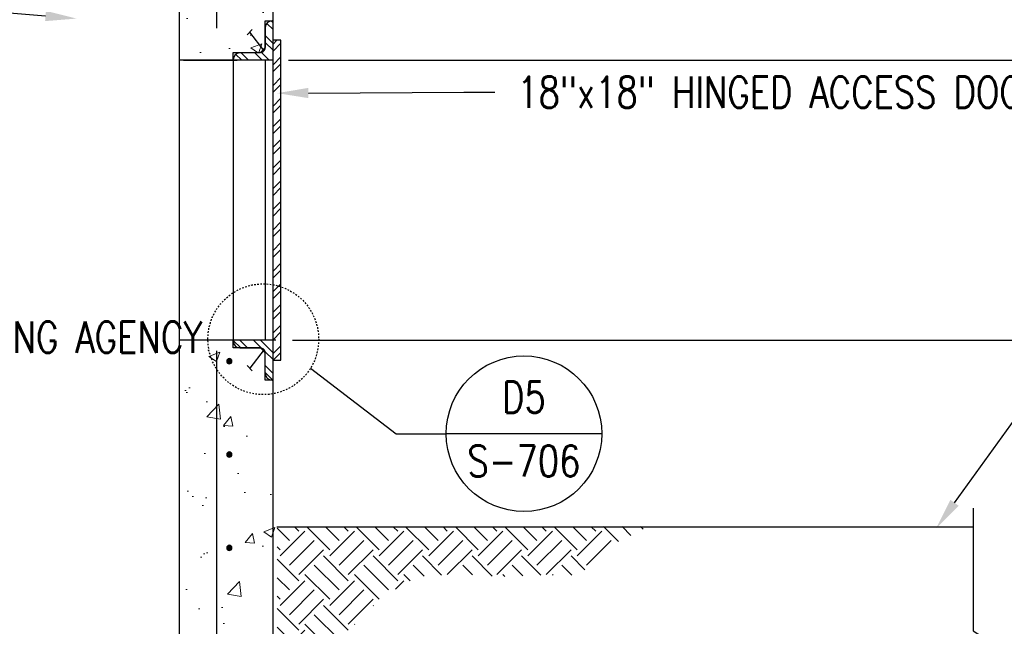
# Model space of a CAD drawing. Header units: inches. Extents: x 2 to 995, y -38 to 322.
# Tile 18 of 38: x 85 to 149, y 141 to 180. Entities that reach past the tile are written whole.
import ezdxf
from ezdxf import colors
from ezdxf.entities.mleader import LeaderData, LeaderLine
from ezdxf.enums import TextEntityAlignment as Align
from ezdxf.math import Vec2, Vec3

# ---------------------------------------------------------------- set-up
doc = ezdxf.new("R2010")
doc.units = ezdxf.units.IN
doc.header["$MEASUREMENT"] = 0
doc.linetypes.add('Hidden 3_32_', pattern=[0.140625, 0.09375, -0.046875])
for name, color, linetype in [('A-DETL', 3, 'Continuous'), ('A-DETL-HDLN', 2, 'Hidden 3_32_'), ('A-DETL-MEDM', 3, 'Continuous'), ('M-DETL-HVY', 4, 'Continuous'), ('S-ANNO-DIMS', 1, 'Continuous'), ('S-ANNO-TEXT', 2, 'Continuous')]:
    doc.layers.add(name, color=color, linetype=linetype)
doc.layers.add('A-WALL-PATT', color=9, linetype='Continuous', lineweight=18, true_color=0x808080)
for name, color, linetype, lineweight in [('G-ANNO-REFR', 2, 'Continuous', 35), ('G-ANNO-TEXT', 2, 'Continuous', 25), ('S-ANNO-SYMB', 2, 'Continuous', 25)]:
    doc.layers.add(name, color=color, linetype=linetype, lineweight=lineweight)
doc.styles.add('AEC_COMN_TITLE', font='romans.shx', dxfattribs={"width": 0.8, "height": 0.1875})
doc.styles.add('Annotative', font='romans.shx', dxfattribs={"width": 0.8, "height": 0.125})
doc.styles.add('ROMANS', font='ROMANS.shx', dxfattribs={"width": 0.8})
doc.dimstyles.new('Annotative', dxfattribs={"dimscale": 0, "dimtxt": 0.125, "dimasz": 0.125, "dimexe": 0.179688, "dimexo": 0.0625, "dimgap": 0.09, "dimtad": 1, "dimdec": 3, "dimzin": 3, "dimdsep": 46, "dimlunit": 4, "dimtxsty": 'Annotative', "dimcen": 0.09, "dimclrt": 2, "dimazin": 2, "dimtfac": 1, "dimtdec": 3, "dimtmove": 1, "dimatfit": 3, "dimfxl": 1, "dimtfill": 1, "dimfrac": 2, "dimtolj": 1, "dimtzin": 0, "dimarcsym": 0})

# ---------------------------------------------------------------- blocks, each defined once
blk = doc.blocks.new('*D65')
at = {"layer": 'Defpoints', "color": 0, "transparency": 16777216}
for p in [(99.772, 201.674), (146.839, 123.674), (179.632, 123.674)]:
    blk.add_point(p, dxfattribs=at)
at = {"layer": 'S-ANNO-DIMS', "color": 0, "lineweight": -2, "transparency": 16777216}
for p, q in [((100.772, 201.674), (182.507, 201.674)), ((147.839, 123.674), (182.507, 123.674))]:
    blk.add_line(p, q, dxfattribs=at)
at = {"layer": 'S-ANNO-DIMS', "color": 1, "lineweight": -2, "transparency": 16777216}
blk.add_line((179.632, 199.674), (179.632, 125.674), dxfattribs=at)
at = {"layer": 'S-ANNO-DIMS', "color": 1, "transparency": 16777216}
for points in [[(179.298, 199.674), (179.965, 199.674), (179.632, 201.674)], [(179.298, 125.674), (179.965, 125.674), (179.632, 123.674)]]:
    blk.add_solid(points, dxfattribs=at)
at = {"layer": 'S-ANNO-DIMS', "color": 2, "transparency": 16777216, "insert": (177.001, 162.674), "char_height": 2, "attachment_point": 5, "rotation": 90, "style": 'Annotative', "bg_fill": 3, "box_fill_scale": 1.25, "bg_fill_color": 256, "bg_fill_true_color": 13158600, "bg_fill_transparency": 0}
blk.add_mtext('\\A1;6\'-6"', dxfattribs=at)
blk = doc.blocks.new('Detail Callout AEC')
at = {"color": 0, "linetype": 'ByBlock', "lineweight": -3, "transparency": 16777216}
blk.add_line((0.25, 0), (-0.25, 0), dxfattribs=at)
blk.add_circle((0, 0), 0.25, dxfattribs=at)
at = {"color": 0, "linetype": 'ByBlock', "lineweight": -3, "transparency": 16777216, "style": 'AEC_COMN_TITLE'}
for tag, p in [('VIEWNUMBER', (0, 0.0508)), ('SHEETNUMBER', (0, -0.1263))]:
    blk.add_attdef(tag, text='', height=0.0938, dxfattribs=at).set_placement(p, align=Align.CENTER)
blk = doc.blocks.new('_None')
blk = doc.blocks.new('*D61')
at = {"layer": 'Defpoints', "color": 0, "transparency": 16777216}
for p in [(142.205, 159.674), (146.929, 123.674), (167.834, 123.674)]:
    blk.add_point(p, dxfattribs=at)
at = {"layer": 'S-ANNO-DIMS', "color": 0, "lineweight": -2, "transparency": 16777216}
for p, q in [((143.205, 159.674), (170.709, 159.674)), ((147.929, 123.674), (170.709, 123.674))]:
    blk.add_line(p, q, dxfattribs=at)
at = {"layer": 'S-ANNO-DIMS', "color": 1, "lineweight": -2, "transparency": 16777216}
blk.add_line((167.834, 157.674), (167.834, 125.674), dxfattribs=at)
at = {"layer": 'S-ANNO-DIMS', "color": 1, "transparency": 16777216}
for points in [[(167.501, 157.674), (168.168, 157.674), (167.834, 159.674)], [(167.501, 125.674), (168.168, 125.674), (167.834, 123.674)]]:
    blk.add_solid(points, dxfattribs=at)
at = {"layer": 'S-ANNO-DIMS', "color": 2, "transparency": 16777216, "insert": (163.537, 141.674), "char_height": 2, "attachment_point": 5, "rotation": 90, "style": 'Annotative', "bg_fill": 3, "box_fill_scale": 1.25, "bg_fill_color": 256, "bg_fill_true_color": 13158600, "bg_fill_transparency": 0}
blk.add_mtext('\\A1;3\'-0"\\PMIN', dxfattribs=at)
blk = doc.blocks.new('*D62')
at = {"layer": 'Defpoints', "color": 0, "transparency": 16777216}
for p in [(101.772, 177.674), (167.834, 177.674), (102.022, 159.674)]:
    blk.add_point(p, dxfattribs=at)
at = {"layer": 'S-ANNO-DIMS', "color": 0, "lineweight": -2, "transparency": 16777216}
for p, q in [((102.772, 177.674), (170.709, 177.674)), ((103.022, 159.674), (170.709, 159.674))]:
    blk.add_line(p, q, dxfattribs=at)
at = {"layer": 'S-ANNO-DIMS', "color": 1, "lineweight": -2, "transparency": 16777216}
blk.add_line((167.834, 161.674), (167.834, 175.674), dxfattribs=at)
at = {"layer": 'S-ANNO-DIMS', "color": 1, "transparency": 16777216}
for points in [[(167.501, 175.674), (168.168, 175.674), (167.834, 177.674)], [(167.501, 161.674), (168.168, 161.674), (167.834, 159.674)]]:
    blk.add_solid(points, dxfattribs=at)
at = {"layer": 'S-ANNO-DIMS', "color": 2, "transparency": 16777216, "insert": (163.442, 168.674), "char_height": 2, "attachment_point": 5, "rotation": 90, "style": 'Annotative', "bg_fill": 3, "box_fill_scale": 1.25, "bg_fill_color": 256, "bg_fill_true_color": 13158600, "bg_fill_transparency": 0}
blk.add_mtext('\\A1;1\'-6"\\PSQ.', dxfattribs=at)
blk = doc.blocks.new('*D48')
at = {"layer": 'Defpoints', "color": 0, "transparency": 16777216}
for p in [(100.022, 201.674), (167.834, 201.674), (102.022, 177.674)]:
    blk.add_point(p, dxfattribs=at)
at = {"layer": 'S-ANNO-DIMS', "color": 0, "lineweight": -2, "transparency": 16777216}
for p, q in [((101.022, 201.674), (170.709, 201.674)), ((103.022, 177.674), (170.709, 177.674))]:
    blk.add_line(p, q, dxfattribs=at)
at = {"layer": 'S-ANNO-DIMS', "color": 1, "lineweight": -2, "transparency": 16777216}
blk.add_line((167.834, 179.674), (167.834, 199.674), dxfattribs=at)
at = {"layer": 'S-ANNO-DIMS', "color": 1, "transparency": 16777216}
for points in [[(167.501, 199.674), (168.168, 199.674), (167.834, 201.674)], [(167.501, 179.674), (168.168, 179.674), (167.834, 177.674)]]:
    blk.add_solid(points, dxfattribs=at)
at = {"layer": 'S-ANNO-DIMS', "color": 2, "transparency": 16777216, "insert": (165.204, 189.674), "char_height": 2, "attachment_point": 5, "rotation": 90, "style": 'Annotative', "bg_fill": 3, "box_fill_scale": 1.25, "bg_fill_color": 256, "bg_fill_true_color": 13158600, "bg_fill_transparency": 0}
blk.add_mtext('\\A1;2\'-0"', dxfattribs=at)

msp = doc.modelspace()

# ---------------------------------------------------------------- hatches: boundary and pattern name
at = {"layer": 'A-WALL-PATT'}
h = msp.add_hatch(dxfattribs=at)
h.set_pattern_fill('AR-CONC', color=8, style=0)
h.set_pattern_definition([(50, (-819.347, -30.3984), (7.1726, -0.62752), [0.75, -8.25]), (355, (-819.347, -30.3984), (-1.387513, 7.52192), [0.6, -6.6]), (100.45144, (-818.749, -30.451), (5.78509, 6.8944), [0.6374, -7.01142]), (46.1842, (-819.347, -28.398), (10.67241, -1.65519), [1.125, -12.375]), (96.6356, (-818.458, -28.536), (9.34662, 9.74119), [0.9561, -10.51714]), (351.1842, (-819.347, -28.398), (9.34662, 9.74119), [0.9, -9.9]), (21, (-818.347, -28.8984), (5.96907, -4.02619), [0.75, -8.25]), (326, (-818.347, -28.8984), (2.433153, 7.2515), [0.6, -6.6]), (71.45144, (-817.8496, -29.234), (8.402224, 3.22531), [0.6374, -7.01142]), (37.5, (-819.347, -30.3984), (0.1215986, 3.3289385), [0, -6.52, 0, -6.7, 0, -6.625]), (7.5, (-819.347, -30.3984), (2.630695, 3.944117), [0, -3.82, 0, -6.37, 0, -2.525]), (327.5, (-821.577, -30.3984), (5.338224, -0.225549), [0, -2.5, 0, -7.8, 0, -10.35]), (317.5, (-822.577, -30.3984), (5.831862, 1.00105), [0, -3.25, 0, -5.18, 0, -7.35])])
h.paths.add_polyline_path([(95.7718, 177.6743), (99.2093, 177.6743), (99.2093, 178.1743), (101.2093, 178.1743), (101.2718, 178.4868), (101.2718, 180.2368), (102.0218, 180.2368), (102.0218, 193.6743), (99.7718, 195.6743), (99.7718, 199.0854), (99.2718, 199.0854), (99.2718, 200.8126), (98.91, 201.1743), (97.2138, 201.1743), (97.2138, 201.6743), (95.7718, 201.6743), (95.7718, 183.9461)])
h.paths.add_polyline_path([(98.7114, 197.5702), (98.6682, 197.5758), (98.6281, 197.5925), (98.5935, 197.619), (98.567, 197.6535), (98.5504, 197.6937), (98.5447, 197.7368), (98.5504, 197.78), (98.567, 197.8202), (98.5935, 197.8547), (98.6281, 197.8812), (98.6682, 197.8978), (98.7366, 197.9002), (98.7545, 197.8978), (98.7947, 197.8812), (98.8292, 197.8547), (98.8557, 197.8202), (98.8724, 197.78), (98.8781, 197.7368), (98.8724, 197.6937), (98.853, 197.6499), (98.8292, 197.619), (98.7947, 197.5925), (98.7545, 197.5758)], flags=16)
h = msp.add_hatch(dxfattribs=at)
h.set_pattern_fill('EARTH', color=8, scale=9, angle=45)
h.set_pattern_definition([(45, (-819.347, -30.3984), (0, 3.1819805), [2.25, -2.25]), (45, (-819.9437, -29.8018), (0, 3.1819805), [2.25, -2.25]), (45, (-820.5403, -29.2052), (0, 3.1819805), [2.25, -2.25]), (135, (-820.5403, -28.8074), (-3.1819805, 4e-16), [2.25, -2.25]), (135, (-819.9437, -28.2108), (-3.1819805, 4e-16), [2.25, -2.25]), (135, (-819.347, -27.6142), (-3.1819805, 4e-16), [2.25, -2.25])])
h.paths.add_polyline_path([(102.1373, 135.3985), (103.6061, 137.0547), (106.0905, 138.2579), (106.3248, 140.5547), (107.528, 141.9922), (109.1842, 143.4141), (111.0748, 144.4766), (113.653, 144.6485), (116.278, 144.4766), (119.0436, 144.5704), (121.0748, 144.5704), (122.2623, 145.1172), (123.1061, 146.3204), (125.028, 147.2422), (125.8561, 147.6954), (102.0436, 147.6485), (102.0436, 135.4141)])
at = {"layer": 'M-DETL-HVY'}
for points in [[(98.9639, 158.1636), (99.007, 158.1692), (99.0472, 158.1859), (99.0818, 158.2124), (99.1082, 158.2469), (99.1249, 158.2871), (99.1306, 158.3302), (99.1249, 158.3734), (99.1082, 158.4136), (99.0818, 158.4481), (99.0472, 158.4746), (99.007, 158.4912), (98.9639, 158.4969), (98.9208, 158.4912), (98.8806, 158.4746), (98.8461, 158.4481), (98.8196, 158.4136), (98.8029, 158.3734), (98.7972, 158.3302), (98.8029, 158.2871), (98.8196, 158.2469), (98.8461, 158.2124), (98.8806, 158.1859), (98.9208, 158.1692)], [(98.9639, 152.1636), (99.007, 152.1692), (99.0472, 152.1859), (99.0818, 152.2124), (99.1082, 152.2469), (99.1249, 152.2871), (99.1306, 152.3302), (99.1249, 152.3734), (99.1082, 152.4136), (99.0818, 152.4481), (99.0472, 152.4746), (99.007, 152.4912), (98.9639, 152.4969), (98.9208, 152.4912), (98.8806, 152.4746), (98.8461, 152.4481), (98.8196, 152.4136), (98.8029, 152.3734), (98.7972, 152.3302), (98.8029, 152.2871), (98.8196, 152.2469), (98.8461, 152.2124), (98.8806, 152.1859), (98.9208, 152.1692)], [(98.9639, 146.1636), (99.007, 146.1692), (99.0472, 146.1859), (99.0818, 146.2124), (99.1082, 146.2469), (99.1249, 146.2871), (99.1306, 146.3302), (99.1249, 146.3734), (99.1082, 146.4136), (99.0818, 146.4481), (99.0472, 146.4746), (99.007, 146.4912), (98.9639, 146.4969), (98.9208, 146.4912), (98.8806, 146.4746), (98.8461, 146.4481), (98.8196, 146.4136), (98.8029, 146.3734), (98.7972, 146.3302), (98.8029, 146.2871), (98.8196, 146.2469), (98.8461, 146.2124), (98.8806, 146.1859), (98.9208, 146.1692)]]:
    msp.add_hatch(color=256, dxfattribs=at).paths.add_polyline_path(points)

# ---------------------------------------------------------------- linework, layer by layer
at = {"layer": 'A-DETL'}
for centre, radius, start, end in [((101.7093, 179.7681), 0.4375, 90, 180), ((99.6468, 177.7056), 0.4375, 90, 180), ((100.9593, 178.4868), 0.3125, 270, 315), ((100.9593, 178.4868), 0.3125, 315, 0), ((99.6468, 159.6118), 0.4375, 180, 270), ((100.9593, 158.8618), 0.3125, 45, 90), ((100.9593, 158.8618), 0.3125, 0, 45), ((101.7093, 157.5493), 0.4375, 180, 270)]:
    msp.add_arc(centre, radius, start, end, dxfattribs=at)
at = {"layer": 'A-DETL-HDLN'}
msp.add_circle((101.1468, 159.7368), 3.5625, dxfattribs=at)
at = {"layer": 'A-DETL-MEDM'}
msp.add_line((102.0218, 147.6743), (146.7749, 147.6743), dxfattribs=at)
at = {"layer": 'M-DETL-HVY'}
for p, q in [((95.7718, 81.3727), (95.7718, 201.6743)), ((98.1468, 198.7993), (98.1468, 179.7368)), ((101.7718, 123.6743), (101.7718, 193.6743)), ((101.2718, 178.4868), (101.2718, 180.2056)), ((101.2718, 180.2056), (101.7718, 180.2056)), ((101.2718, 179.7993), (101.2718, 178.4868)), ((101.7718, 179.6394), (101.3686, 180.0426)), ((101.7718, 180.0813), (101.6514, 180.2017)), ((101.7718, 180.2056), (101.7093, 180.2056)), ((100.1037, 179.3042), (100.4416, 179.6419)), ((101.2039, 178.2751), (100.2727, 179.473)), ((101.7718, 178.7555), (101.2718, 179.2555)), ((101.7718, 178.3136), (101.2718, 178.8136)), ((102.2718, 178.9556), (101.7718, 178.9556)), ((101.7718, 178.706), (102.0214, 178.9556)), ((101.7718, 178.264), (102.2718, 178.764)), ((102.2718, 158.3931), (102.2718, 178.9556)), ((99.2093, 177.6743), (99.2093, 178.1743)), ((99.2093, 178.1743), (100.9593, 178.1743)), ((99.7593, 177.6743), (99.3635, 178.0702)), ((99.6468, 178.1743), (100.9593, 178.1743)), ((100.2013, 177.6743), (99.7013, 178.1743)), ((101.0852, 177.6743), (100.5852, 178.1743)), ((100.9593, 178.1743), (101.2718, 178.4868)), ((101.5271, 177.6743), (101.021, 178.1805)), ((101.7718, 177.3801), (102.2718, 177.8801)), ((101.7718, 177.6743), (95.7718, 177.6743)), ((96.0218, 177.6743), (99.4593, 177.6743)), ((96.2003, 177.6743), (96.2494, 177.6932)), ((99.2093, 177.6743), (99.2093, 177.7368)), ((99.2093, 177.6743), (99.2093, 159.6743)), ((101.2718, 177.6743), (101.2718, 159.6743)), ((101.7718, 176.9382), (102.2718, 177.4382)), ((101.7718, 176.0543), (102.2718, 176.5543)), ((101.7718, 175.6124), (102.2718, 176.1124)), ((101.7718, 174.7285), (102.2718, 175.2285)), ((101.7718, 174.2866), (102.2718, 174.7866)), ((101.7718, 173.4027), (102.2718, 173.9027)), ((101.7718, 172.9607), (102.2718, 173.4607)), ((101.7718, 172.0768), (102.2718, 172.5768)), ((101.7718, 171.6349), (102.2718, 172.1349)), ((101.7718, 170.751), (102.2718, 171.251)), ((101.7718, 170.3091), (102.2718, 170.8091)), ((101.7718, 169.4252), (102.2718, 169.9252)), ((101.7718, 168.9833), (102.2718, 169.4833)), ((101.7718, 168.0994), (102.2718, 168.5994)), ((101.7718, 167.6574), (102.2718, 168.1574)), ((101.7718, 166.7735), (102.2718, 167.2735)), ((101.7718, 166.3316), (102.2718, 166.8316)), ((101.7718, 165.4477), (102.2718, 165.9477)), ((101.7718, 165.0058), (102.2718, 165.5058)), ((101.7718, 164.1219), (102.2718, 164.6219)), ((101.7718, 163.68), (102.2718, 164.18)), ((101.7718, 162.7961), (102.0747, 163.099)), ((101.7718, 162.3541), (102.2718, 162.8541)), ((102.0747, 163.099), (102.2718, 163.2961)), ((101.7718, 161.4702), (102.2718, 161.9702)), ((101.7718, 161.0283), (102.2718, 161.5283)), ((101.7718, 160.1444), (102.2718, 160.6444)), ((101.7718, 159.7025), (102.2718, 160.2025)), ((101.9593, 159.6743), (95.7718, 159.6743)), ((99.2093, 159.1743), (99.2093, 159.6743)), ((99.6978, 159.1743), (99.2093, 159.6628)), ((100.1397, 159.1743), (99.6397, 159.6743)), ((101.0322, 159.1657), (100.5236, 159.6743)), ((101.7718, 158.8681), (100.9655, 159.6743)), ((98.1468, 158.9868), (98.1468, 112.4243)), ((100.9593, 159.1743), (99.2093, 159.1743)), ((99.6468, 159.1743), (100.9593, 159.1743)), ((101.2039, 159.0736), (100.2727, 157.8757)), ((101.2718, 158.8618), (100.9593, 159.1743)), ((101.7718, 158.4262), (101.2631, 158.9348)), ((101.7718, 158.8186), (102.2718, 159.3186)), ((101.7882, 158.3931), (102.2718, 158.8767)), ((101.2718, 157.1118), (101.2718, 158.8618)), ((101.2718, 157.5493), (101.2718, 158.8618)), ((101.7718, 158.3931), (102.2718, 158.3931)), ((100.1038, 158.0446), (100.4415, 157.7068)), ((101.7718, 157.5423), (101.2718, 158.0423)), ((101.7603, 157.1118), (101.2718, 157.6003)), ((101.7718, 157.1118), (101.2718, 157.1118)), ((101.7718, 157.1118), (101.7093, 157.1118))]:
    msp.add_line(p, q, dxfattribs=at)
for centre, start, end in [((98.9618, 158.3254), 0, 180), ((98.9618, 158.3254), 180, 0), ((98.9618, 152.3254), 0, 180), ((98.9618, 152.3254), 180, 0), ((98.9618, 146.3254), 0, 180), ((98.9618, 146.3254), 180, 0)]:
    msp.add_arc(centre, 0.1667, start, end, dxfattribs=at)

# ---------------------------------------------------------------- leaders
at = {"layer": 'G-ANNO-TEXT'}
ml = msp.add_multileader_mtext('Standard', dxfattribs=at)
ml.set_content('18"x18" HINGED ACCESS DOOR WITH METAL FRAME CAST IN WALL. PROVIDE HIGH SECURITY LOCK AND WELDED, TAMPER RESISTANT HINGES.', color=256, style='Annotative')
ml.set_leader_properties(color=1, linetype='ByLayer', lineweight=-1)
ml.build(insert=Vec2(0, 0))
ml.multileader.update_dxf_attribs({"text_right_attachment_type": 3, "dogleg_length": 0.125, "arrow_head_size": 2, "scale": 16})
ctx = ml.context
ctx.base_point, ctx.scale, ctx.char_height, ctx.arrow_head_size, ctx.landing_gap_size, ctx.plane_origin = Vec3(116.034, 175.6172), 16, 2, 2, 1.44, Vec3(107.1417, 161.0558)
ctx.right_attachment = 3
notes = []
notes.append((ctx, [(0, (1, 1, 0), (114.034, 175.6172), (1, 0), 2, [(0, [(102.0436, 175.5547)], 0, [])])]))
ctx.mtext.insert, ctx.mtext.width, ctx.mtext.defined_height, ctx.mtext.flow_direction = Vec3(117.474, 176.6172), 42.171875, 10.5875, 5
ml = msp.add_multileader_mtext('Standard', dxfattribs=at)
ml.set_content('\\A1;PROVIDE SCREENED DAMPER COMPONENTS ONLY IF REQUIRED BY USING AGENCY', color=256, style='Annotative')
ml.set_leader_properties(color=1, linetype='ByLayer', lineweight=-1)
ml.build(insert=Vec2(0, 0))
ml.multileader.update_dxf_attribs({"text_right_attachment_type": 3, "dogleg_length": 0.125, "arrow_head_size": 2, "scale": 16})
ctx = ml.context
ctx.base_point, ctx.scale, ctx.char_height, ctx.arrow_head_size, ctx.landing_gap_size, ctx.plane_origin = Vec3(8.1675, 159.7752), 16, 2, 2, 1.44, Vec3(9.501, 146.1027)
ctx.right_attachment = 3
notes.append((ctx, [(1, (1, 1, 0), (64.9332, 156.4418), (-1, 0), 2, [(0, [(83.7949, 170.8378)], 0, [])])]))
ctx.mtext.insert, ctx.mtext.width, ctx.mtext.defined_height, ctx.mtext.flow_direction = Vec3(9.6075, 160.8704), 54.668129, 10.5875, 5
for ctx, leaders in notes:
    for number, flags, end, landing, length, lines in leaders:
        leader = LeaderData()
        leader.index, (leader.has_last_leader_line, leader.has_dogleg_vector, leader.attachment_direction) = number, flags
        leader.last_leader_point, leader.dogleg_vector, leader.dogleg_length = Vec3(end), Vec3(landing), length
        for number, points, colour, breaks in lines:
            line = LeaderLine()
            line.index, line.vertices, line.color, line.breaks = number, Vec3.list(points), colors.encode_raw_color(colour), breaks
            leader.lines.append(line)
        ctx.leaders.append(leader)

# ---------------------------------------------------------------- next in the draw order: dimensions: what is measured, and where the dimension line sits
at = {"layer": 'S-ANNO-DIMS'}
dim = msp.add_linear_dim(base=(179.6317, 123.6743), p1=(99.7718, 201.6743), p2=(146.8386, 123.6743), angle=90, dimstyle='Annotative', override={"dimpost": '\\X', "dimclrd": 1, "dimtmove": 2}, dxfattribs=at)
dim.commit()
dim.dimension.update_dxf_attribs({"geometry": '*D65', "text_midpoint": (177.0012, 162.6743)})

# ---------------------------------------------------------------- next in the draw order: block references
at = {"layer": 'G-ANNO-REFR'}
ref = msp.add_blockref('Detail Callout AEC', (117.905, 153.6652), dxfattribs=dict(at, xscale=19.9999600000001, yscale=19.9999600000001, zscale=19.9999600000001))
ref.add_attrib('VIEWNUMBER', 'D5', dxfattribs={"layer": 'S-ANNO-TEXT', "color": 1, "transparency": 16777216, "height": 2, "style": 'ROMANS', "width": 0.8}).set_placement((117.905, 154.4152), align=Align.BOTTOM_CENTER)
ref.add_attrib('SHEETNUMBER', 'S-706', dxfattribs={"layer": 'S-ANNO-TEXT', "color": 1, "transparency": 16777216, "height": 2, "style": 'ROMANS', "width": 0.8}).set_placement((117.905, 150.9136), align=Align.CENTER)

# ---------------------------------------------------------------- next in the draw order: dimensions: what is measured, and where the dimension line sits
at = {"layer": 'S-ANNO-DIMS'}
dim = msp.add_linear_dim(base=(167.8345, 123.6743), p1=(142.2051, 159.6743), p2=(146.929, 123.6743), angle=90, text='<>\\PMIN', dimstyle='Annotative', override={"dimpost": '\\X', "dimclrd": 1, "dimtmove": 2}, dxfattribs=at)
dim.commit()
dim.dimension.update_dxf_attribs({"geometry": '*D61', "text_midpoint": (163.5374, 141.6743)})

# ---------------------------------------------------------------- next in the draw order: leaders
at = {"layer": 'G-ANNO-TEXT'}
ml = msp.add_multileader_mtext('Standard', dxfattribs=at)
ml.set_content('\\A1;SS L1"x 1"x 1/8" FOR DAMPER STOP BOLT TO SHAFT WALL', color=256, style='Annotative')
ml.set_leader_properties(color=1, linetype='ByLayer', lineweight=-1)
ml.build(insert=Vec2(0, 0))
ml.multileader.update_dxf_attribs({"text_right_attachment_type": 3, "dogleg_length": 0.125, "arrow_head_size": 2, "scale": 16})
ctx = ml.context
ctx.base_point, ctx.scale, ctx.char_height, ctx.arrow_head_size, ctx.landing_gap_size, ctx.plane_origin = Vec3(8.2839, 173.3998), 16, 2, 2, 1.44, Vec3(9.501, 163.2833)
ctx.right_attachment = 3
notes = []
notes.append((ctx, [(1, (1, 1, 0), (60.3258, 169.6855), (-1, 0), 2, [(1, [(89.1416, 180.3496), (76.9261, 181.3496)], 0, [])])]))
ctx.mtext.insert, ctx.mtext.width, ctx.mtext.defined_height, ctx.mtext.flow_direction = Vec3(9.7239, 174.3998), 47.436046, 10.5875, 5
ml = msp.add_multileader_mtext('Standard', dxfattribs=at)
ml.set_content('\\A1; ', color=256, style='Annotative')
ml.set_leader_properties(color=256, linetype='ByLayer', lineweight=-1)
ml.set_arrow_properties(name='NONE')
ml.build(insert=Vec2(0, 0))
ml.multileader.update_dxf_attribs({"text_right_attachment_type": 3, "dogleg_length": 0.125, "arrow_head_size": 2, "scale": 16})
ctx = ml.context
ctx.base_point, ctx.scale, ctx.char_height, ctx.arrow_head_size, ctx.landing_gap_size, ctx.plane_origin = Vec3(112.9051, 153.6652), 16, 2, 2, 1.44, Vec3(168.5872, 163.2067)
ctx.right_attachment = 3
notes.append((ctx, [(1, (1, 1, 0), (109.6792, 153.6652), (1, 0), 3.2258, [(0, [(104.182, 157.8716)], 0, [])])]))
ctx.mtext.insert, ctx.mtext.width, ctx.mtext.defined_height, ctx.mtext.flow_direction = Vec3(114.3451, 154.6652), 32.628593, 10.5875, 5
for ctx, leaders in notes:
    for number, flags, end, landing, length, lines in leaders:
        leader = LeaderData()
        leader.index, (leader.has_last_leader_line, leader.has_dogleg_vector, leader.attachment_direction) = number, flags
        leader.last_leader_point, leader.dogleg_vector, leader.dogleg_length = Vec3(end), Vec3(landing), length
        for number, points, colour, breaks in lines:
            line = LeaderLine()
            line.index, line.vertices, line.color, line.breaks = number, Vec3.list(points), colors.encode_raw_color(colour), breaks
            leader.lines.append(line)
        ctx.leaders.append(leader)

# ---------------------------------------------------------------- next in the draw order: linework, layer by layer
at = {"layer": 'S-ANNO-SYMB'}
msp.add_lwpolyline([(146.7749, 148.871), (146.7749, 140.9859), (148.1499, 140.1109), (145.2124, 140.1109), (146.7749, 139.0796), (146.7749, 130.4868)], dxfattribs=at)

# ---------------------------------------------------------------- next in the draw order: dimensions: what is measured, and where the dimension line sits
at = {"layer": 'S-ANNO-DIMS'}
dim = msp.add_linear_dim(base=(167.8345, 177.6743), p1=(102.0218, 159.6743), p2=(101.7718, 177.6743), angle=90, text='<>\\PSQ.', dimstyle='Annotative', override={"dimpost": '\\X', "dimclrd": 1, "dimtmove": 2}, dxfattribs=at)
dim.commit()
dim.dimension.update_dxf_attribs({"geometry": '*D62', "text_midpoint": (163.4421, 168.6743)})

# ---------------------------------------------------------------- next in the draw order: leaders
at = {"layer": 'G-ANNO-TEXT'}
ml = msp.add_multileader_mtext('Standard', dxfattribs=at)
ml.set_content('T/GRADE', color=256, style='Annotative')
ml.set_leader_properties(color=1, linetype='ByLayer', lineweight=-1)
ml.build(insert=Vec2(0, 0))
ml.multileader.update_dxf_attribs({"text_right_attachment_type": 3, "dogleg_length": 0.125, "arrow_head_size": 2, "scale": 16})
ctx = ml.context
ctx.base_point, ctx.scale, ctx.char_height, ctx.arrow_head_size, ctx.landing_gap_size, ctx.plane_origin = Vec3(151.7601, 155.0084), 16, 2, 2, 1.44, Vec3(144.5865, 131.3532)
ctx.right_attachment = 3
notes = []
notes.append((ctx, [(0, (1, 1, 0), (149.7601, 155.0084), (1, 0), 2, [(0, [(144.4149, 147.5994)], 0, [])])]))
ctx.mtext.insert, ctx.mtext.width, ctx.mtext.defined_height, ctx.mtext.flow_direction = Vec3(153.2001, 156.3417), 10.037433, 10.5875, 5
for ctx, leaders in notes:
    for number, flags, end, landing, length, lines in leaders:
        leader = LeaderData()
        leader.index, (leader.has_last_leader_line, leader.has_dogleg_vector, leader.attachment_direction) = number, flags
        leader.last_leader_point, leader.dogleg_vector, leader.dogleg_length = Vec3(end), Vec3(landing), length
        for number, points, colour, breaks in lines:
            line = LeaderLine()
            line.index, line.vertices, line.color, line.breaks = number, Vec3.list(points), colors.encode_raw_color(colour), breaks
            leader.lines.append(line)
        ctx.leaders.append(leader)

# ---------------------------------------------------------------- next in the draw order: hatches: boundary and pattern name
at = {"layer": 'A-WALL-PATT'}
h = msp.add_hatch(dxfattribs=at)
h.set_pattern_fill('AR-CONC', color=8, style=0)
h.paths.add_polyline_path([(95.785, 81.3738), (96.0218, 159.6743), (99.4593, 159.6743), (99.4593, 159.1743), (101.2093, 159.1743), (101.5218, 158.8618), (101.5218, 157.1118), (102.0218, 157.1118), (102.0218, 123.6743), (146.5562, 123.6743), (146.5562, 119.6743), (146.7749, 111.3043), (148.1499, 110.4293), (145.2124, 110.4293), (146.7749, 109.398), (146.7749, 101.6743), (143.0218, 101.6743), (142.4971, 111.6858), (140.3836, 113.7993), (135.66, 113.7993), (133.5465, 111.6858), (133.0218, 101.6743), (125.0218, 101.6743), (124.4403, 111.6801), (122.4403, 113.8051), (117.6032, 113.8051), (115.6032, 111.6801), (115.0218, 101.6743), (107.7718, 101.6743), (107.785, 82.4241)])

# ---------------------------------------------------------------- next in the draw order: dimensions: what is measured, and where the dimension line sits
at = {"layer": 'S-ANNO-DIMS'}
dim = msp.add_linear_dim(base=(167.8345, 201.6743), p1=(102.0218, 177.6743), p2=(100.0218, 201.6743), angle=90, dimstyle='Annotative', override={"dimpost": '\\X', "dimclrd": 1, "dimtmove": 2}, dxfattribs=at)
dim.commit()
dim.dimension.update_dxf_attribs({"geometry": '*D48', "text_midpoint": (165.204, 189.6743)})

doc.saveas('drawing.dxf')
